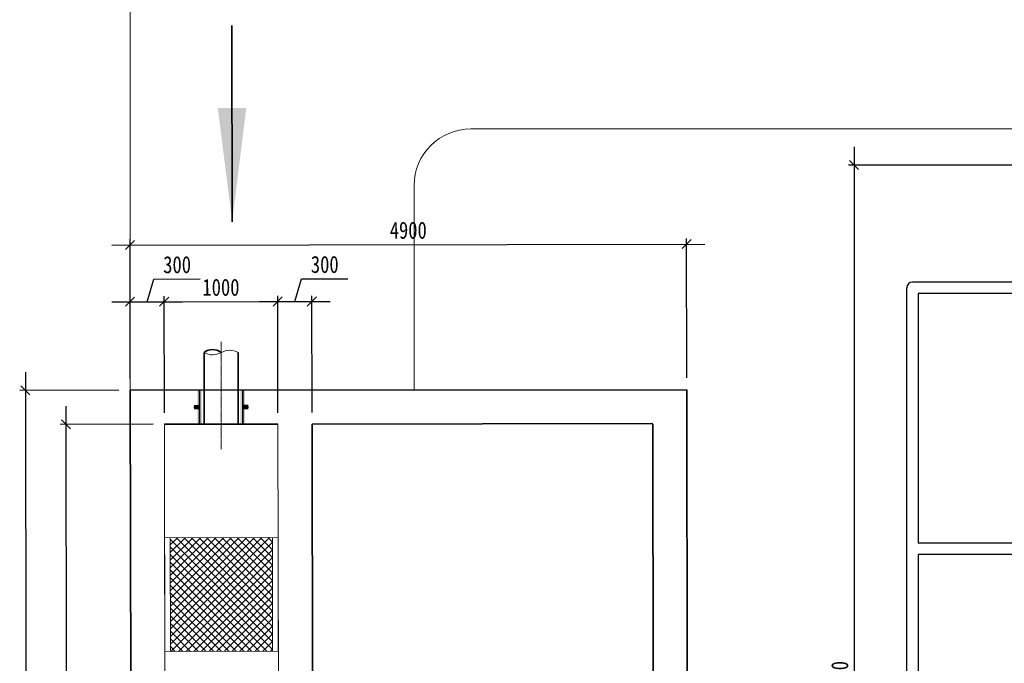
# Model space of a CAD drawing. Header units: millimetres. Extents: x 2842173 to 10151342, y -218675 to 375325.
# Tile 59 of 105: x 2847811 to 2856480, y 204268 to 209935. Entities that reach past the tile are written whole.
import ezdxf

# ---------------------------------------------------------------- set-up
doc = ezdxf.new("R2010")
doc.units = ezdxf.units.MM
doc.linetypes.add('点画线', pattern=[18, 12, -2, 2, -2])
doc.layers.get('Defpoints').update_dxf_attribs({"color": 255})
for name, color, linetype, lineweight in [('1轮廓实线层', 7, 'Continuous', 18), ('中心线层', 1, '点画线', 18), ('剖面线层', 4, 'Continuous', 18), ('粗实线层', 7, 'Continuous', 35), ('细实线层', 7, 'Continuous', 18), ('金属管件', 2, 'Continuous', 18)]:
    doc.layers.add(name, color=color, linetype=linetype, lineweight=lineweight)
doc.styles.add('宋体', font='txt', dxfattribs={"width": 0.8})
doc.dimstyles.new('新', dxfattribs={"dimtxt": 150, "dimasz": 80, "dimexe": 50, "dimexo": 100, "dimgap": 50, "dimtad": 1, "dimdec": 0, "dimtxsty": '宋体', "dimblk": 'OBLIQUE', "dimcen": 2.5, "dimdle": 160, "dimclrd": 3, "dimadec": 0, "dimazin": 0, "dimtfac": 1, "dimtdec": 0, "dimtmove": 1, "dimatfit": 3, "dimfxl": 1, "dimtolj": 1, "dimarcsym": 0})

# ---------------------------------------------------------------- blocks, each defined once
blk = doc.blocks.new('*X32')
at = {"layer": '粗实线层'}
blk.add_hatch(color=2, dxfattribs=at).paths.add_polyline_path([(-16238.5, -6227), (-15938.5, -6227), (-15938.5, -6267), (-16238.5, -6267)], flags=0)
at = {"layer": '粗实线层', "color": 2}
blk.add_line((-16238.5, -6247), (-15938.5, -6247), dxfattribs=at)
blk = doc.blocks.new('*X33')
at = {"layer": '粗实线层'}
blk.add_hatch(color=2, dxfattribs=at).paths.add_polyline_path([(-16108.5, -6247), (-16108.5, -6197), (-16068.5, -6197), (-16068.5, -6247)], flags=0)
at = {"layer": '粗实线层', "color": 2}
blk.add_line((-16088.5, -6247), (-16088.5, -6197), dxfattribs=at)
blk = doc.blocks.new('*X34')
at = {"layer": '粗实线层'}
blk.add_hatch(color=2, dxfattribs=at).paths.add_polyline_path([(-16238.5, -6607), (-15938.5, -6607), (-15938.5, -6647), (-16238.5, -6647)], flags=0)
at = {"layer": '粗实线层', "color": 2}
blk.add_line((-16238.5, -6627), (-15938.5, -6627), dxfattribs=at)
blk = doc.blocks.new('*X35')
at = {"layer": '粗实线层'}
blk.add_hatch(color=2, dxfattribs=at).paths.add_polyline_path([(-16068.5, -6627), (-16068.5, -6677), (-16108.5, -6677), (-16108.5, -6627)], flags=0)
at = {"layer": '粗实线层', "color": 2}
blk.add_line((-16088.5, -6627), (-16088.5, -6677), dxfattribs=at)
blk = doc.blocks.new('*X36')
at = {"layer": '粗实线层'}
blk.add_hatch(color=256, dxfattribs=at).paths.add_polyline_path([(1726.3, 0), (726.3, 125), (726.3, -125)], flags=0)
blk.add_line((0, 0), (1726.3, 0), dxfattribs=at)
blk = doc.blocks.new('_Oblique')
at = {"color": 0, "linetype": 'ByBlock', "lineweight": -2}
blk.add_line((-0.5, -0.5), (0.5, 0.5), dxfattribs=at)
blk = doc.blocks.new('*D120')
at = {"layer": 'Defpoints', "color": 0, "transparency": 16777216}
for p in [(2853682, 207959.1), (2848784.1, 206672.2), (2853684.1, 206680)]:
    blk.add_point(p, dxfattribs=at)
at = {"layer": '金属管件', "color": 0, "linetype": 'Continuous', "lineweight": -2, "transparency": 16777216}
for p, q in [((2848783.9, 206772.2), (2848782, 208001.4)), ((2853683.9, 206780), (2853682, 208009.1))]:
    blk.add_line(p, q, dxfattribs=at)
at = {"layer": '金属管件', "color": 3, "linetype": 'Continuous', "lineweight": -2, "transparency": 16777216}
blk.add_line((2848622, 207951.1), (2853842, 207959.4), dxfattribs=at)
at = {"layer": '金属管件', "color": 3, "lineweight": -2, "transparency": 16777216, "xscale": 80, "yscale": 80, "zscale": 80}
for p, rotation in [((2848782, 207951.4), 180.0906573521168), ((2853682, 207959.1), 0.09065735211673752)]:
    blk.add_blockref('_Oblique', p, dxfattribs=dict(at, rotation=rotation))
at = {"layer": '金属管件', "color": 0, "transparency": 16777216, "insert": (2851231.8, 208080.2), "char_height": 150, "attachment_point": 5, "rotation": 0.09066, "style": '宋体'}
blk.add_mtext('\\A1;4900', dxfattribs=at)
blk = doc.blocks.new('*D121')
at = {"layer": 'Defpoints', "color": 0, "transparency": 16777216}
for p in [(2850082.8, 207453.4), (2849084.5, 206372.7), (2850084.5, 206374.3)]:
    blk.add_point(p, dxfattribs=at)
at = {"layer": '金属管件', "color": 3, "linetype": 'Continuous', "lineweight": -2, "transparency": 16777216}
blk.add_line((2848922.8, 207451.6), (2850242.8, 207453.7), dxfattribs=at)
at = {"layer": '金属管件', "color": 0, "linetype": 'Continuous', "lineweight": -2, "transparency": 16777216}
for p, q in [((2849084.4, 206472.7), (2849082.8, 207501.8)), ((2850084.4, 206474.3), (2850082.8, 207503.4))]:
    blk.add_line(p, q, dxfattribs=at)
at = {"layer": '金属管件', "color": 3, "lineweight": -2, "transparency": 16777216, "xscale": 80, "yscale": 80, "zscale": 80}
for p, rotation in [((2849082.8, 207451.8), 180.0906573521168), ((2850082.8, 207453.4), 0.09065735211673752)]:
    blk.add_blockref('_Oblique', p, dxfattribs=dict(at, rotation=rotation))
at = {"layer": '金属管件', "color": 0, "transparency": 16777216, "insert": (2849582.6, 207577.6), "char_height": 150, "attachment_point": 5, "rotation": 0.09066, "style": '宋体'}
blk.add_mtext('\\A1;1000', dxfattribs=at)
blk = doc.blocks.new('*D122')
at = {"layer": 'Defpoints', "color": 0, "transparency": 16777216}
for p in [(2850382.8, 207453.9), (2850084.5, 206374.3), (2850384.5, 206374.8)]:
    blk.add_point(p, dxfattribs=at)
at = {"layer": '金属管件', "color": 3, "linetype": 'Continuous', "lineweight": -2, "transparency": 16777216}
for p, q in [((2850232.8, 207453.7), (2850292.5, 207653.7)), ((2850292.5, 207653.7), (2850701.1, 207654.4)), ((2849922.8, 207453.2), (2850542.8, 207454.1))]:
    blk.add_line(p, q, dxfattribs=at)
at = {"layer": '金属管件', "color": 0, "linetype": 'Continuous', "lineweight": -2, "transparency": 16777216}
for p, q in [((2850084.4, 206474.3), (2850082.8, 207503.4)), ((2850384.4, 206474.8), (2850382.8, 207503.9))]:
    blk.add_line(p, q, dxfattribs=at)
at = {"layer": '金属管件', "color": 3, "lineweight": -2, "transparency": 16777216, "xscale": 80, "yscale": 80, "zscale": 80}
for p, rotation in [((2850082.8, 207453.4), 180.0906573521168), ((2850382.8, 207453.9), 0.09065735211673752)]:
    blk.add_blockref('_Oblique', p, dxfattribs=dict(at, rotation=rotation))
at = {"layer": '金属管件', "color": 0, "transparency": 16777216, "insert": (2850496.6, 207779.1), "char_height": 150, "attachment_point": 5, "rotation": 0.09066, "style": '宋体'}
blk.add_mtext('\\A1;300', dxfattribs=at)
blk = doc.blocks.new('*D108')
at = {"layer": 'Defpoints', "color": 0, "transparency": 16777216}
for p in [(2849082.8, 207451.8), (2848784.1, 206672.2), (2849084.5, 206372.7)]:
    blk.add_point(p, dxfattribs=at)
at = {"layer": '金属管件', "color": 3, "linetype": 'Continuous', "lineweight": -2, "transparency": 16777216}
for p, q in [((2848932.8, 207451.6), (2848992.5, 207651.7)), ((2848992.5, 207651.7), (2849401.1, 207652.3)), ((2848622.8, 207451.1), (2849242.8, 207452.1))]:
    blk.add_line(p, q, dxfattribs=at)
at = {"layer": '金属管件', "color": 0, "linetype": 'Continuous', "lineweight": -2, "transparency": 16777216}
for p, q in [((2848783.9, 206772.2), (2848782.8, 207501.4)), ((2849084.4, 206472.7), (2849082.8, 207501.8))]:
    blk.add_line(p, q, dxfattribs=at)
at = {"layer": '金属管件', "color": 3, "lineweight": -2, "transparency": 16777216, "xscale": 80, "yscale": 80, "zscale": 80}
for p, rotation in [((2848782.8, 207451.4), 180.0906573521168), ((2849082.8, 207451.8), 0.09065735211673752)]:
    blk.add_blockref('_Oblique', p, dxfattribs=dict(at, rotation=rotation))
at = {"layer": '金属管件', "color": 0, "transparency": 16777216, "insert": (2849196.6, 207777), "char_height": 150, "attachment_point": 5, "rotation": 0.09066, "style": '宋体'}
blk.add_mtext('\\A1;300', dxfattribs=at)
blk = doc.blocks.new('*D124')
at = {"layer": 'Defpoints', "color": 0, "transparency": 16777216}
for p in [(2848784.1, 206672.2), (2847871.2, 200070.8), (2848794.5, 200072.2)]:
    blk.add_point(p, dxfattribs=at)
at = {"layer": '金属管件', "color": 3, "linetype": 'Continuous', "lineweight": -2, "transparency": 16777216}
blk.add_line((2847860.5, 206830.8), (2847871.4, 199910.8), dxfattribs=at)
at = {"layer": '金属管件', "color": 0, "linetype": 'Continuous', "lineweight": -2, "transparency": 16777216}
for p, q in [((2848684.1, 206672.1), (2847810.7, 206670.7)), ((2848694.5, 200072.1), (2847821.2, 200070.7))]:
    blk.add_line(p, q, dxfattribs=at)
at = {"layer": '金属管件', "color": 3, "lineweight": -2, "transparency": 16777216, "xscale": 80, "yscale": 80, "zscale": 80}
for p, rotation in [((2847860.7, 206670.8), 90.09065735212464), ((2847871.2, 200070.8), 270.0906573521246)]:
    blk.add_blockref('_Oblique', p, dxfattribs=dict(at, rotation=rotation))
at = {"layer": '金属管件', "color": 0, "transparency": 16777216, "insert": (2847990.9, 203371), "char_height": 150, "attachment_point": 5, "rotation": 270.09066, "style": '宋体'}
blk.add_mtext('\\A1;6600', dxfattribs=at)
blk = doc.blocks.new('*D125')
at = {"layer": 'Defpoints', "color": 0, "transparency": 16777216}
for p in [(2849084.5, 206372.7), (2848227.1, 200371.4), (2849094, 200372.7)]:
    blk.add_point(p, dxfattribs=at)
at = {"layer": '金属管件', "color": 3, "linetype": 'Continuous', "lineweight": -2, "transparency": 16777216}
blk.add_line((2848217.4, 206531.3), (2848227.4, 200211.4), dxfattribs=at)
at = {"layer": '金属管件', "color": 0, "linetype": 'Continuous', "lineweight": -2, "transparency": 16777216}
for p, q in [((2848984.5, 206372.6), (2848167.6, 206371.3)), ((2848994, 200372.6), (2848177.1, 200371.3))]:
    blk.add_line(p, q, dxfattribs=at)
at = {"layer": '金属管件', "color": 3, "lineweight": -2, "transparency": 16777216, "xscale": 80, "yscale": 80, "zscale": 80}
for p, rotation in [((2848217.6, 206371.3), 90.09065735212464), ((2848227.1, 200371.4), 270.0906573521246)]:
    blk.add_blockref('_Oblique', p, dxfattribs=dict(at, rotation=rotation))
at = {"layer": '金属管件', "color": 0, "transparency": 16777216, "insert": (2848347.4, 203371.5), "char_height": 150, "attachment_point": 5, "rotation": 270.09066, "style": '宋体'}
blk.add_mtext('\\A1;6000', dxfattribs=at)
blk = doc.blocks.new('*D128')
at = {"layer": 'Defpoints', "color": 0, "transparency": 16777216}
for p in [(2856988.7, 208654.8), (2855156.8, 199594.8), (2856988.7, 199594.8)]:
    blk.add_point(p, dxfattribs=at)
at = {"layer": '金属管件', "color": 3, "linetype": 'Continuous', "lineweight": -2, "transparency": 16777216}
blk.add_line((2855156.8, 208814.8), (2855156.8, 199434.8), dxfattribs=at)
at = {"layer": '金属管件', "color": 0, "linetype": 'Continuous', "lineweight": -2, "transparency": 16777216}
for p, q in [((2856888.7, 208654.8), (2855106.8, 208654.8)), ((2856888.7, 199594.8), (2855106.8, 199594.8))]:
    blk.add_line(p, q, dxfattribs=at)
at = {"layer": '金属管件', "color": 3, "lineweight": -2, "transparency": 16777216, "xscale": 80, "yscale": 80, "zscale": 80}
for p, rotation in [((2855156.8, 208654.8), 90), ((2855156.8, 199594.8), 270)]:
    blk.add_blockref('_Oblique', p, dxfattribs=dict(at, rotation=rotation))
at = {"layer": '金属管件', "color": 0, "transparency": 16777216, "insert": (2855031.8, 204124.8), "char_height": 150, "attachment_point": 5, "rotation": 90, "style": '宋体'}
blk.add_mtext('\\A1;9060', dxfattribs=at)

msp = doc.modelspace()

# ---------------------------------------------------------------- hatches: boundary and pattern name
at = {"layer": '剖面线层', "linetype": 'Continuous', "lineweight": 18}
h = msp.add_hatch(dxfattribs=at)
h.set_pattern_fill('ANSI37', color=4, scale=15, style=0)
h.set_pattern_definition([(45, (2575779.71, 100871.67), (-33.6759605, 33.6759605), []), (135, (2575779.71, 100871.67), (-33.6759605, -33.6759605), [])])
h.paths.add_polyline_path([(2850036.126, 205374.221), (2849721.426, 205373.723), (2849136.127, 205372.797), (2849137.709, 204372.798), (2850037.708, 204374.222)])

# ---------------------------------------------------------------- linework, layer by layer
at = {"layer": '1轮廓实线层'}
for p, q in [((2849094.038, 200372.724), (2849084.545, 206372.716)), ((2850093.088, 200974.305), (2850084.543, 206374.298)), ((2849086.127, 205372.717), (2850086.126, 205374.3)), ((2849086.127, 205372.717), (2849087.709, 204372.719)), ((2849136.127, 205372.797), (2849137.709, 204372.798)), ((2849286.127, 205373.034), (2850086.126, 205374.3)), ((2850036.126, 205374.221), (2850037.708, 204374.222)), ((2850086.126, 205374.3), (2850087.708, 204374.301)), ((2850087.708, 204374.301), (2849087.709, 204372.719))]:
    msp.add_line(p, q, dxfattribs=at)
at = {"layer": '中心线层', "color": 1, "linetype": '点画线', "lineweight": 18}
msp.add_line((2849584.893, 206154.606), (2849583.4, 207098.355), dxfattribs=at)
at = {"layer": '粗实线层', "color": 0}
for p, q in [((2849434.547, 206373.232), (2849433.549, 207004.054)), ((2849734.547, 206373.706), (2849733.549, 207004.529))]:
    msp.add_line(p, q, dxfattribs=at)
at = {"layer": '粗实线层'}
for p, q in [((2848784.07, 206672.241), (2853684.068, 206675.247)), ((2848794.513, 200072.249), (2848784.07, 206672.241)), ((2853684.068, 206675.247), (2853694.511, 200075.256)), ((2849084.545, 206372.716), (2850084.543, 206374.298)), ((2850384.543, 206374.773), (2853384.535, 206379.52)), ((2850394.037, 200374.781), (2850384.543, 206374.773)), ((2853384.543, 206374.773), (2853394.037, 200374.781))]:
    msp.add_line(p, q, dxfattribs=at)
at = {"layer": '粗实线层', "color": 0}
msp.add_arc((2849508.696, 206911.114), 119.52, 51.2239424, 128.9573723, dxfattribs=at)
at = {"layer": '细实线层'}
msp.add_open_spline([(2849433.549, 207004.054), (2849456.398, 206991.915), (2849509.525, 206975.107), (2849583.549, 207004.292), (2849657.573, 207033.476), (2849710.7, 207016.669), (2849733.549, 207004.529)], degree=3, dxfattribs=at)
at = {"layer": '金属管件', "color": 55, "true_color": 0x999b37}
for p, q in [((2848784.07, 206672.241), (2848782.45, 211476.36)), ((2856688.941, 208974.777), (2851783.295, 208973.122)), ((2851283.295, 208473.122), (2851284.398, 206673.775))]:
    msp.add_line(p, q, dxfattribs=at)
at = {"layer": '金属管件', "color": 143, "lineweight": 30, "true_color": 0x7aafdf}
for p, q in [((2856988.738, 207624.777), (2855670.714, 207624.777)), ((2855620.714, 203474.642), (2855620.714, 207574.777)), ((2856988.738, 207524.777), (2855720.714, 207524.777)), ((2855720.714, 207524.777), (2855720.714, 205324.777)), ((2856988.738, 205324.777), (2855720.714, 205324.777)), ((2856988.738, 205224.777), (2855720.714, 205224.777)), ((2855720.714, 205224.777), (2855720.714, 203024.777))]:
    msp.add_line(p, q, dxfattribs=at)
at = {"layer": '金属管件', "color": 55, "true_color": 0x999b37}
msp.add_arc((2851783.295, 208473.122), 500, 90, 180, dxfattribs=at)
at = {"layer": '金属管件', "color": 143, "lineweight": 30, "true_color": 0x7aafdf}
msp.add_arc((2855670.714, 207574.777), 50, 90, 180, dxfattribs=at)

# ---------------------------------------------------------------- block references
at = {"layer": '粗实线层', "xscale": -1, "rotation": 90.0906573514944}
msp.add_blockref('*X36', (2849678.99, 209882.772), dxfattribs=at)
at = {"layer": '粗实线层', "color": 2, "xscale": -1, "rotation": 90.0906573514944}
for name in ['*X32', '*X34', '*X33', '*X35']:
    msp.add_blockref(name, (2843172.761, 190424.842), dxfattribs=at)

# ---------------------------------------------------------------- dimensions: what is measured, and where the dimension line sits
at = {"layer": '金属管件'}
dim = msp.add_aligned_dim(p1=(2856988.738, 208654.777), p2=(2856988.738, 199594.777), distance=-1831.929, dimstyle='新', dxfattribs=at)
dim.commit()
dim.dimension.update_dxf_attribs({"geometry": '*D128', "text_midpoint": (2855031.809, 204124.777)})
at = {"layer": '金属管件', "color": 3}
for base, p1, p2, angle, picture, middle in [((2853682.036, 207959.111), (2848784.07, 206672.241), (2853684.06, 206679.994), 180.0906574, '*D120', (2851231.844, 208080.234)), ((2849082.837, 207451.833), (2848784.07, 206672.241), (2849084.545, 206372.716), 180.0906574, '*D108', (2849042.323, 207776.769)), ((2850382.835, 207453.89), (2850084.543, 206374.298), (2850384.543, 206374.773), 180.0906574, '*D122', (2850342.321, 207778.826)), ((2850082.836, 207453.415), (2849084.545, 206372.716), (2850084.543, 206374.298), 180.0906574, '*D121', (2849582.639, 207577.624)), ((2847871.171, 200070.788), (2848784.07, 206672.241), (2848794.513, 200072.249), 270.0906574, '*D124', (2847990.949, 203370.982)), ((2848227.138, 200371.352), (2849084.545, 206372.716), (2849094.038, 200372.724), 270.0906574, '*D125', (2848347.391, 203371.546))]:
    dim = msp.add_linear_dim(base=base, p1=p1, p2=p2, angle=angle, dimstyle='新', dxfattribs=at)
    dim.commit()
    dim.dimension.update_dxf_attribs({"geometry": picture, "text_midpoint": middle})

doc.saveas('drawing.dxf')
